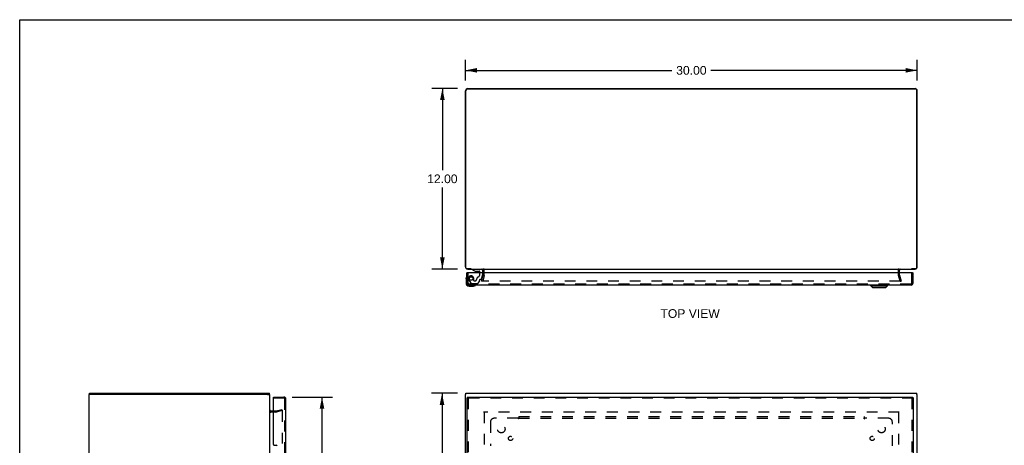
# Model space of a CAD drawing. Header units: inches. Extents: x 0 to 131, y 0 to 85.
# Tile 3 of 5: x 0 to 65, y 56 to 85. Entities that reach past the tile are written whole.
import ezdxf

# ---------------------------------------------------------------- set-up
doc = ezdxf.new("R2010")
doc.units = ezdxf.units.IN
doc.header["$LTSCALE"] = 7.192308
doc.header["$MEASUREMENT"] = 0
doc.linetypes.add('HIDDEN', pattern=[0.2, 0.1, -0.1])
doc.layers.get('0').update_dxf_attribs({"linetype": 'CONTINUOUS'})
for name, color, linetype in [('DEFAULT_2', 8, 'HIDDEN'), ('DIMENSIONS', 7, 'CONTINUOUS'), ('DOOR_ASSEMBLY', 7, 'CONTINUOUS'), ('SUBPANEL', 7, 'CONTINUOUS')]:
    doc.layers.add(name, color=color, linetype=linetype)
doc.styles.get("Standard").update_dxf_attribs({"font": 'arial.ttf'})
doc.dimstyles.new('DIMSTYLE_1', dxfattribs={"dimtxt": 0.576923, "dimasz": 0.769231, "dimexe": 0.09, "dimexo": 0.07, "dimgap": 0.0375, "dimtad": 0, "dimtih": 1, "dimtoh": 1, "dimzin": 4, "dimdsep": 46, "dimtxsty": 'Standard', "dimblk": '_FILLED', "dimblk1": '_FILLED', "dimblk2": '_FILLED', "dimcen": 0.09, "dimadec": 3, "dimazin": 1, "dimtfac": 1, "dimtdec": 3, "dimtofl": 0, "dimtmove": 0, "dimatfit": 3, "dimldrblk": '_FILLED', "dimfxl": 0, "dimtolj": 1, "dimtzin": 4, "dimarcsym": 0})

# ---------------------------------------------------------------- blocks, each defined once
blk = doc.blocks.new('_FILLED')
at = {"color": 0, "linetype": 'ByBlock'}
blk.add_solid([(0, 0), (-1, 0.2), (-1, -0.2)], dxfattribs=at)
blk = doc.blocks.new('*D1')
at = {"layer": 'DIMENSIONS', "color": 2, "linetype": 'Continuous'}
for p, q in [((29.605, 80.579), (29.605, 81.94)), ((59.605, 80.579), (59.605, 81.94)), ((29.605, 81.248), (43.309, 81.248)), ((59.605, 81.248), (45.902, 81.248))]:
    blk.add_line(p, q, dxfattribs=at)
at = {"layer": 'DIMENSIONS', "color": 2, "linetype": 'Continuous', "xscale": 0.7692307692, "yscale": 0.7692307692, "zscale": 0.7692307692, "rotation": 180}
blk.add_blockref('_FILLED', (29.605, 81.248), dxfattribs=at)
at = {"layer": 'DIMENSIONS', "color": 2, "linetype": 'Continuous', "xscale": 0.7692307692, "yscale": 0.7692307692, "zscale": 0.7692307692}
blk.add_blockref('_FILLED', (59.605, 81.248), dxfattribs=at)
at = {"layer": 'DIMENSIONS', "color": 2, "linetype": 'Continuous', "insert": (44.605, 81.536), "char_height": 0.5769, "width": 2.01601, "attachment_point": 2, "line_spacing_factor": 0.9}
blk.add_mtext('30.00', dxfattribs=at)
blk = doc.blocks.new('*D2')
at = {"layer": 'DIMENSIONS', "color": 2, "linetype": 'Continuous'}
for p, q in [((29.082, 59.783), (27.354, 59.783)), ((28.046, 59.783), (28.046, 42.36)), ((28.046, 23.783), (28.046, 41.206)), ((29.082, 23.783), (27.354, 23.783))]:
    blk.add_line(p, q, dxfattribs=at)
at = {"layer": 'DIMENSIONS', "color": 2, "linetype": 'Continuous', "xscale": 0.7692307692, "yscale": 0.7692307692, "zscale": 0.7692307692}
for p, rotation in [((28.046, 59.783), 90), ((28.046, 23.783), 270)]:
    blk.add_blockref('_FILLED', p, dxfattribs=dict(at, rotation=rotation))
at = {"layer": 'DIMENSIONS', "color": 2, "linetype": 'Continuous', "insert": (28.046, 42.071), "char_height": 0.5769, "width": 2.01601, "attachment_point": 2, "line_spacing_factor": 0.9}
blk.add_mtext('36.00', dxfattribs=at)
blk = doc.blocks.new('*D3')
at = {"layer": 'DIMENSIONS', "color": 2, "linetype": 'Continuous'}
for p, q in [((29.067, 80.041), (27.377, 80.041)), ((28.069, 80.041), (28.069, 74.617)), ((28.069, 68.041), (28.069, 73.464)), ((29.067, 68.041), (27.377, 68.041))]:
    blk.add_line(p, q, dxfattribs=at)
at = {"layer": 'DIMENSIONS', "color": 2, "linetype": 'Continuous', "xscale": 0.7692307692, "yscale": 0.7692307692, "zscale": 0.7692307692}
for p, rotation in [((28.069, 80.041), 90), ((28.069, 68.041), 270)]:
    blk.add_blockref('_FILLED', p, dxfattribs=dict(at, rotation=rotation))
at = {"layer": 'DIMENSIONS', "color": 2, "linetype": 'Continuous', "insert": (28.069, 74.329), "char_height": 0.5769, "width": 2.01601, "attachment_point": 2, "line_spacing_factor": 0.9}
blk.add_mtext('12.00', dxfattribs=at)
blk = doc.blocks.new('*D4')
at = {"layer": 'DIMENSIONS', "color": 2, "linetype": 'Continuous'}
for p, q in [((18.084, 59.533), (20.768, 59.533)), ((20.075, 59.533), (20.075, 42.842)), ((20.075, 24.033), (20.075, 40.823)), ((18.084, 24.033), (20.768, 24.033))]:
    blk.add_line(p, q, dxfattribs=at)
at = {"layer": 'DIMENSIONS', "color": 2, "linetype": 'Continuous', "xscale": 0.7692307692, "yscale": 0.7692307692, "zscale": 0.7692307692}
for p, rotation in [((20.075, 59.533), 90), ((20.075, 24.033), 270)]:
    blk.add_blockref('_FILLED', p, dxfattribs=dict(at, rotation=rotation))
at = {"layer": 'DIMENSIONS', "color": 2, "linetype": 'Continuous', "insert": (20.075, 42.553), "char_height": 0.5769, "width": 2.41493, "attachment_point": 2, "line_spacing_factor": 0.9}
blk.add_mtext('35.50\\PDOOR', dxfattribs=at)

msp = doc.modelspace()

# ---------------------------------------------------------------- linework, layer by layer
at = {"color": 7, "linetype": 'Continuous'}
for p, q in [((0, 0), (0, 84.615)), ((0, 84.615), (130.769, 84.615)), ((29.977, 68.061), (29.977, 68.041)), ((4.767, 59.708), (4.612, 59.708)), ((4.642, 59.708), (4.642, 59.783)), ((16.467, 59.708), (16.612, 59.708)), ((16.592, 59.708), (16.592, 59.783)), ((29.63, 59.708), (29.605, 59.708)), ((29.63, 59.708), (29.63, 59.783)), ((59.58, 59.708), (59.58, 59.783)), ((59.58, 59.708), (59.605, 59.708))]:
    msp.add_line(p, q, dxfattribs=at)
at = {"color": 3, "linetype": 'Continuous'}
for p, q in [((29.605, 68.186), (29.605, 79.896)), ((29.63, 68.121), (29.63, 79.886)), ((29.75, 80.041), (59.46, 80.041)), ((29.755, 80.011), (59.455, 80.011)), ((59.58, 68.121), (59.58, 79.886)), ((59.605, 68.186), (59.605, 79.896)), ((29.984, 68.061), (29.69, 68.061)), ((29.75, 68.041), (59.46, 68.041)), ((59.52, 68.061), (59.227, 68.061)), ((30.78, 67.798), (30.78, 67.971)), ((58.43, 67.798), (58.43, 67.971)), ((4.612, 23.858), (4.612, 59.708)), ((4.642, 59.783), (16.592, 59.783)), ((16.457, 59.708), (4.767, 59.708)), ((16.612, 23.858), (16.612, 59.708)), ((29.605, 23.858), (29.605, 59.708)), ((29.63, 59.783), (59.58, 59.783)), ((59.605, 23.858), (59.605, 59.708)), ((16.855, 58.608), (16.682, 58.608))]:
    msp.add_line(p, q, dxfattribs=at)
for centre, radius, start, end in [((29.75, 79.896), 0.145, 90, 180), ((29.755, 79.886), 0.125, 90, 180), ((59.455, 79.886), 0.125, 0, 90), ((59.46, 79.896), 0.145, 0, 90), ((29.75, 68.186), 0.145, 180, 217.134), ((29.69, 68.121), 0.06, 180, 270), ((29.75, 68.186), 0.145, 237.43266, 270), ((30.71, 67.971), 0.07, 0, 90), ((58.5, 67.971), 0.07, 90, 180), ((59.46, 68.186), 0.145, 270, 302.56734), ((59.52, 68.121), 0.06, 270, 360), ((59.46, 68.186), 0.145, 322.866, 360), ((16.682, 58.678), 0.07, 180, 270)]:
    msp.add_arc(centre, radius, start, end, dxfattribs=at)
at = {"layer": 'DEFAULT_2', "color": 8, "linetype": 'HIDDEN'}
for p, q in [((30.676, 67.247), (30.779, 67.632)), ((30.852, 67.612), (30.749, 67.228)), ((30.78, 67.642), (30.78, 67.798)), ((30.855, 67.642), (30.855, 67.971)), ((58.355, 67.642), (58.355, 67.971)), ((58.462, 67.228), (58.359, 67.612)), ((58.43, 67.642), (58.43, 67.798)), ((58.432, 67.632), (58.535, 67.247)), ((30.749, 67.228), (30.676, 67.247)), ((58.488, 67.228), (30.723, 67.228)), ((58.462, 67.228), (58.535, 67.247)), ((17.011, 58.533), (16.682, 58.533)), ((17.011, 58.608), (16.855, 58.608)), ((17.021, 58.609), (17.405, 58.712)), ((17.425, 58.64), (17.041, 58.537)), ((17.405, 58.712), (17.425, 58.64)), ((17.425, 58.607), (17.425, 24.958)), ((58.41, 58.533), (30.8, 58.533)), ((30.855, 58.53), (30.855, 25.036)), ((58.355, 58.53), (58.355, 25.036))]:
    msp.add_line(p, q, dxfattribs=at)
for points in [[(17.406, 58.627), (17.405, 58.627), (17.403, 58.627), (17.401, 58.626)], [(17.411, 58.626), (17.409, 58.627), (17.407, 58.627), (17.406, 58.627)], [(17.411, 58.626), (17.412, 58.626), (17.414, 58.625), (17.416, 58.624), (17.417, 58.623), (17.419, 58.622), (17.42, 58.62), (17.421, 58.618), (17.422, 58.617), (17.423, 58.615), (17.424, 58.613), (17.425, 58.611), (17.425, 58.609), (17.425, 58.607)]]:
    msp.add_lwpolyline(points, dxfattribs=at)
for centre, radius, start, end in [((30.71, 67.971), 0.145, 0, 43.52611), ((58.5, 67.971), 0.145, 136.47389, 180), ((30.74, 67.642), 0.04, 345, 360), ((30.74, 67.642), 0.115, 345, 360), ((58.47, 67.642), 0.115, 180, 195), ((58.47, 67.642), 0.04, 180, 195), ((16.682, 58.678), 0.145, 222.98581, 270), ((17.011, 58.648), 0.04, 270, 285), ((17.011, 58.648), 0.115, 270, 285)]:
    msp.add_arc(centre, radius, start, end, dxfattribs=at)
at = {"layer": 'DOOR_ASSEMBLY', "color": 7, "linetype": 'Continuous'}
for p, q in [((30.074, 68.04), (30.074, 68.001)), ((30.074, 68.001), (30.244, 67.903)), ((29.64, 67.402), (29.643, 67.44)), ((29.64, 67.402), (29.64, 67.113)), ((29.728, 67.798), (29.7, 67.798)), ((30.244, 67.903), (30.527, 67.903)), ((30.339, 67.886), (30.479, 67.886)), ((30.558, 67.798), (30.558, 67.871)), ((30.743, 67.962), (30.743, 67.798)), ((59.297, 67.798), (59.325, 67.798)), ((29.84, 66.913), (30.13, 66.913)), ((56.524, 66.933), (56.524, 66.973)), ((56.524, 66.933), (57.626, 66.933)), ((56.642, 66.815), (56.524, 66.933)), ((56.642, 66.815), (57.508, 66.815)), ((57.508, 66.815), (57.626, 66.933)), ((57.626, 66.933), (57.626, 66.973)), ((16.855, 59.458), (16.855, 59.533)), ((29.713, 59.533), (29.713, 59.458)), ((59.312, 59.533), (59.312, 59.458)), ((16.87, 59.458), (16.855, 59.458)), ((29.7, 59.458), (29.713, 59.458)), ((59.325, 59.458), (59.312, 59.458))]:
    msp.add_line(p, q, dxfattribs=at)
at = {"layer": 'DOOR_ASSEMBLY', "color": 8, "linetype": 'HIDDEN'}
for p, q in [((30.074, 68.04), (30.664, 68.04)), ((29.775, 67.108), (29.775, 67.798)), ((30.153, 67.277), (30.153, 67.411)), ((30.558, 67.69), (30.558, 67.798)), ((30.639, 67.351), (30.586, 67.351)), ((30.669, 67.375), (30.739, 67.635)), ((30.743, 67.798), (30.743, 67.667)), ((59.25, 67.108), (59.25, 67.798)), ((29.822, 67.322), (29.952, 67.096)), ((59.19, 67.048), (29.835, 67.048)), ((29.987, 67.076), (30.373, 67.076)), ((30.168, 67.261), (30.252, 67.261)), ((30.522, 67.209), (30.401, 67.088)), ((30.527, 67.22), (30.527, 67.292)), ((17.545, 59.458), (16.87, 59.458)), ((17.605, 24.168), (17.605, 59.398)), ((59.312, 59.458), (29.713, 59.458)), ((29.775, 59.458), (29.775, 55.378)), ((59.25, 59.458), (59.25, 24.108))]:
    msp.add_line(p, q, dxfattribs=at)
at = {"layer": 'DOOR_ASSEMBLY', "color": 3, "linetype": 'Continuous'}
for p, q in [((29.7, 67.108), (29.7, 67.798)), ((59.297, 67.798), (29.728, 67.798)), ((59.325, 67.108), (59.325, 67.798)), ((59.19, 66.973), (29.835, 66.973)), ((16.855, 59.533), (17.545, 59.533)), ((29.713, 59.533), (59.312, 59.533)), ((16.855, 56.374), (16.855, 59.443)), ((17.68, 55.533), (17.68, 59.398)), ((29.7, 59.458), (29.7, 55.533)), ((59.325, 59.458), (59.325, 24.108)), ((16.886, 56.343), (17.042, 56.343))]:
    msp.add_line(p, q, dxfattribs=at)
at = {"layer": 'DOOR_ASSEMBLY', "color": 8, "linetype": 'HIDDEN'}
msp.add_circle((29.975, 67.411), 0.117, dxfattribs=at)
at = {"layer": 'DOOR_ASSEMBLY', "color": 7, "linetype": 'Continuous'}
for centre, radius, start, end in [((30.664, 67.962), 0.0787, 0, 90), ((29.89, 67.402), 0.25, 149.11011, 180), ((29.689, 67.523), 0.015, 96.37959, 149.11011), ((29.685, 67.523), 0.015, 0, 83.62041), ((30.339, 67.976), 0.09, 234.53179, 270), ((30.479, 67.976), 0.09, 270, 305.22534), ((30.527, 67.871), 0.0317, 0, 90), ((29.84, 67.113), 0.2, 180, 270), ((30.13, 67.163), 0.25, 270, 300.88989), ((30.25, 66.958), 0.015, 6.37959, 90), ((30.25, 66.961), 0.015, 300.88989, 353.62041)]:
    msp.add_arc(centre, radius, start, end, dxfattribs=at)
at = {"layer": 'DOOR_ASSEMBLY', "color": 8, "linetype": 'HIDDEN'}
for centre, radius, start, end in [((29.975, 67.411), 0.177, 0, 210), ((30.252, 67.351), 0.09, 270, 360), ((30.527, 67.351), 0.185, 114.73217, 180), ((30.371, 67.69), 0.188, 294.73217, 360), ((30.586, 67.292), 0.0591, 90, 180), ((30.639, 67.383), 0.0312, 270, 345), ((30.618, 67.667), 0.125, 345, 360), ((29.835, 67.108), 0.06, 180, 270), ((29.987, 67.116), 0.04, 210, 270), ((30.168, 67.277), 0.0156, 180, 270), ((30.373, 67.116), 0.04, 270, 315), ((30.511, 67.22), 0.0156, 315, 360), ((59.19, 67.108), 0.06, 270, 360), ((17.545, 59.398), 0.06, 0, 90)]:
    msp.add_arc(centre, radius, start, end, dxfattribs=at)
at = {"layer": 'DOOR_ASSEMBLY', "color": 3, "linetype": 'Continuous'}
for centre, radius, start, end in [((29.835, 67.108), 0.135, 180, 270), ((59.19, 67.108), 0.135, 270, 360), ((17.545, 59.398), 0.135, 0, 90), ((16.87, 59.443), 0.015, 90, 180), ((16.886, 56.374), 0.031, 180, 270), ((17.042, 56.28), 0.063, 0, 90)]:
    msp.add_arc(centre, radius, start, end, dxfattribs=at)
at = {"layer": 'SUBPANEL', "color": 8, "linetype": 'HIDDEN'}
for p, q in [((33.137, 58.251), (33.137, 58.165)), ((33.137, 58.251), (56.074, 58.251)), ((56.074, 58.251), (56.074, 58.165)), ((31.262, 57.876), (31.262, 56.287)), ((33.101, 58.126), (31.512, 58.126)), ((33.115, 58.141), (33.112, 58.137)), ((33.12, 58.145), (33.115, 58.141)), ((33.137, 58.086), (33.137, 58.165)), ((33.137, 58.126), (56.074, 58.126)), ((56.074, 58.086), (56.074, 58.165)), ((57.699, 58.126), (56.11, 58.126)), ((57.949, 56.287), (57.949, 57.876))]:
    msp.add_line(p, q, dxfattribs=at)
for points in [[(33.112, 58.137), (33.11, 58.136), (33.108, 58.134), (33.107, 58.132), (33.105, 58.131), (33.104, 58.129), (33.103, 58.128), (33.101, 58.126)], [(33.111, 58.112), (33.11, 58.114), (33.109, 58.116), (33.107, 58.118), (33.106, 58.12), (33.105, 58.122), (33.104, 58.124), (33.103, 58.125), (33.101, 58.126)], [(33.137, 58.086), (33.135, 58.086), (33.134, 58.087), (33.132, 58.087), (33.131, 58.088), (33.13, 58.089), (33.128, 58.09), (33.127, 58.091), (33.126, 58.092), (33.124, 58.093), (33.123, 58.095), (33.122, 58.096), (33.121, 58.097), (33.12, 58.099), (33.118, 58.101), (33.117, 58.102), (33.116, 58.104), (33.115, 58.106), (33.114, 58.108), (33.111, 58.112)], [(33.137, 58.165), (33.135, 58.163), (33.134, 58.161), (33.133, 58.159), (33.131, 58.157), (33.13, 58.156), (33.128, 58.154), (33.127, 58.152), (33.125, 58.151), (33.124, 58.149), (33.123, 58.148), (33.121, 58.146), (33.12, 58.145)], [(56.074, 58.165), (56.076, 58.163), (56.077, 58.161), (56.078, 58.159), (56.08, 58.157), (56.081, 58.156), (56.083, 58.154), (56.084, 58.152), (56.086, 58.151), (56.087, 58.149), (56.088, 58.148), (56.09, 58.146), (56.091, 58.145), (56.097, 58.139)], [(56.074, 58.086), (56.076, 58.086), (56.077, 58.087), (56.079, 58.087), (56.08, 58.088), (56.081, 58.089), (56.083, 58.09), (56.084, 58.091), (56.085, 58.092), (56.087, 58.093), (56.088, 58.095), (56.089, 58.096), (56.09, 58.097), (56.091, 58.099), (56.093, 58.101), (56.094, 58.102), (56.095, 58.104), (56.096, 58.106), (56.097, 58.108)], [(56.097, 58.139), (56.099, 58.137), (56.101, 58.136), (56.102, 58.134), (56.104, 58.132), (56.106, 58.131), (56.107, 58.129), (56.108, 58.128), (56.11, 58.126)], [(56.097, 58.108), (56.1, 58.112), (56.101, 58.114), (56.102, 58.116), (56.103, 58.118), (56.105, 58.12), (56.106, 58.122), (56.107, 58.124), (56.108, 58.125), (56.11, 58.126)]]:
    msp.add_lwpolyline(points, dxfattribs=at)
for centre, radius in [((31.98, 57.408), 0.25), ((57.23, 57.408), 0.25), ((32.599, 56.789), 0.141), ((56.612, 56.789), 0.141)]:
    msp.add_circle(centre, radius, dxfattribs=at)
for centre, start, end in [((31.512, 57.876), 90, 180), ((57.699, 57.876), 0, 90)]:
    msp.add_arc(centre, 0.25, start, end, dxfattribs=at)

# ---------------------------------------------------------------- texts
at = {"layer": 'DIMENSIONS', "color": 2, "linetype": 'Continuous', "insert": (44.52, 65.375), "char_height": 0.5769, "width": 3.93123, "attachment_point": 2, "line_spacing_factor": 0.9}
msp.add_mtext('TOP VIEW', dxfattribs=at)

# ---------------------------------------------------------------- dimensions: what is measured, and where the dimension line sits
at = {"layer": 'DIMENSIONS', "color": 2, "linetype": 'Continuous'}
dim = msp.add_linear_dim(base=(59.605, 81.248), p1=(29.605, 82.01), p2=(59.605, 82.01), dimstyle='DIMSTYLE_1', dxfattribs=at)
dim.commit()
dim.dimension.update_dxf_attribs({"geometry": '*D1', "text_midpoint": (44.604, 81.244), "dimtype": 160})
for base, p1, p2, picture, middle in [((28.069, 68.041), (29.137, 80.041), (29.137, 68.041), '*D3', (28.094, 74.037)), ((28.046, 23.783), (29.152, 59.783), (29.152, 23.783), '*D2', (28.045, 41.779))]:
    dim = msp.add_linear_dim(base=base, p1=p1, p2=p2, angle=270, dimstyle='DIMSTYLE_1', dxfattribs=at)
    dim.commit()
    dim.dimension.update_dxf_attribs({"geometry": picture, "text_midpoint": middle, "dimtype": 160})
dim = msp.add_linear_dim(base=(20.075, 24.033), p1=(18.014, 59.533), p2=(18.014, 24.033), angle=270, text='<>\\PDOOR', dimstyle='DIMSTYLE_1', dxfattribs=at)
dim.commit()
dim.dimension.update_dxf_attribs({"geometry": '*D4', "text_midpoint": (20.075, 41.832), "dimtype": 160})

doc.saveas('drawing.dxf')
